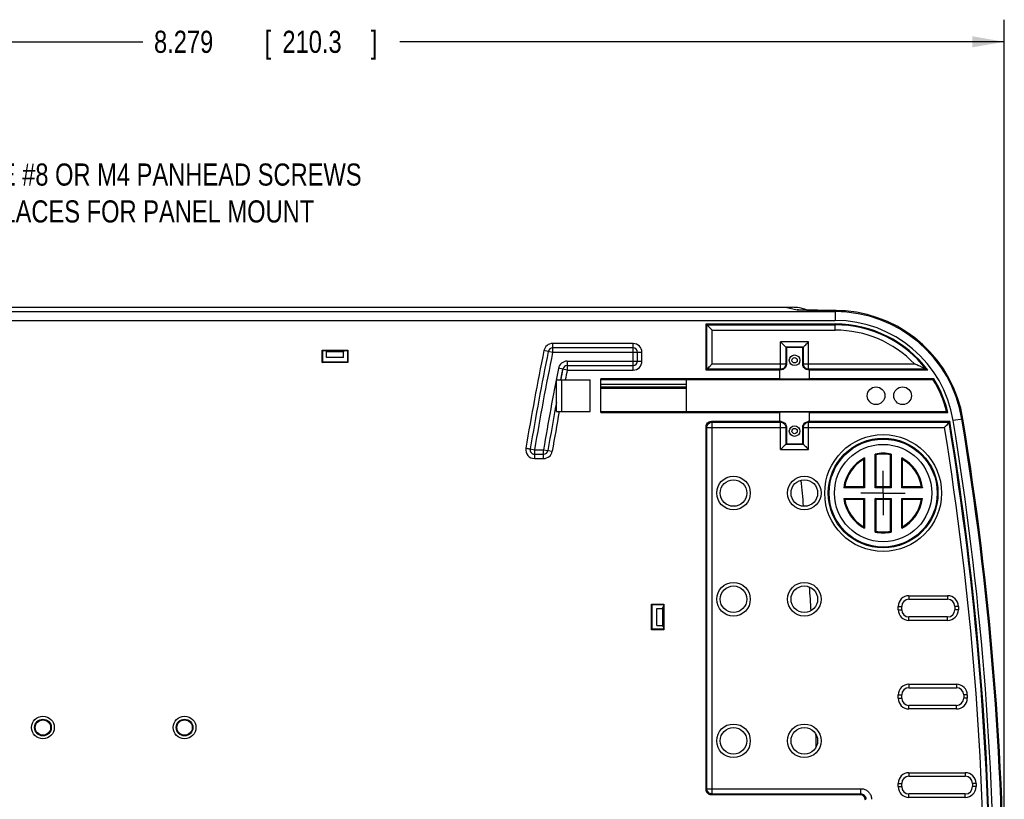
# Model space of a CAD drawing. Header units: inches. Extents: x 0 to 34, y 0 to 22.
# Tile 4 of 17: x 8.3 to 13.9, y 12.6 to 17. Entities that reach past the tile are written whole.
import ezdxf

# ---------------------------------------------------------------- set-up
doc = ezdxf.new("R2010")
doc.units = ezdxf.units.IN
doc.header["$LTSCALE"] = 1.87
doc.header["$MEASUREMENT"] = 0
doc.linetypes.add('CENTER', pattern=[0.6, 0.375, -0.075, 0.075, -0.075])
doc.layers.get('0').update_dxf_attribs({"linetype": 'CONTINUOUS'})
for name, color, linetype in [('DEFAULT_1', 7, 'CENTER'), ('DETAIL', 7, 'CONTINUOUS'), ('DIMENSIONS', 7, 'CONTINUOUS')]:
    doc.layers.add(name, color=color, linetype=linetype)
doc.styles.get("Standard").update_dxf_attribs({"font": 'txt', "width": 0.8})
doc.dimstyles.new('DIMSTYLE_1', dxfattribs={"dimtxt": 0.125, "dimasz": 0.18, "dimexe": 0.18, "dimexo": 0.0625, "dimgap": 0.09, "dimtad": 0, "dimtih": 1, "dimtoh": 1, "dimdec": 3, "dimzin": 4, "dimdsep": 46, "dimtxsty": 'STANDARD', "dimblk": '_FILLED', "dimblk1": '_FILLED', "dimblk2": '_FILLED', "dimcen": 0.09, "dimadec": 0, "dimazin": 0, "dimtp": 0.01, "dimtm": 0.01, "dimtfac": 1, "dimtdec": 3, "dimtofl": 0, "dimtmove": 0, "dimatfit": 3, "dimldrblk": '_FILLED', "dimfxl": 1, "dimtolj": 1, "dimtzin": 4, "dimarcsym": 0})

# ---------------------------------------------------------------- blocks, each defined once
blk = doc.blocks.new('_FILLED')
at = {"color": 0, "linetype": 'BYBLOCK'}
blk.add_solid([(0, 0), (-1, 0.174), (-1, -0.174)], dxfattribs=at)
blk = doc.blocks.new('*D7')
at = {"layer": 'DIMENSIONS', "color": 2, "linetype": 'CONTINUOUS'}
for p, q in [((5.5988, 14.6094), (5.5988, 17.0464)), ((13.8782, 11.9843), (13.8782, 17.0464)), ((5.5988, 16.9214), (9.0135, 16.9214)), ((13.8782, 16.9214), (10.4635, 16.9214))]:
    blk.add_line(p, q, dxfattribs=at)
at = {"layer": 'DIMENSIONS', "color": 2, "linetype": 'CONTINUOUS', "xscale": 0.18, "yscale": 0.18, "zscale": 0.18, "rotation": 180}
blk.add_blockref('_FILLED', (5.5988, 16.9214), dxfattribs=at)
at = {"layer": 'DIMENSIONS', "color": 2, "linetype": 'CONTINUOUS', "xscale": 0.18, "yscale": 0.18, "zscale": 0.18}
blk.add_blockref('_FILLED', (13.8782, 16.9214), dxfattribs=at)
at = {"layer": 'DIMENSIONS', "color": 2, "linetype": 'CONTINUOUS', "width": 0.8}
for s, p in [('8.279', (9.076, 16.8589)), ('[', (9.701, 16.8589)), ('210.3', (9.801, 16.8589)), (']', (10.301, 16.8589))]:
    blk.add_text(s, height=0.125, dxfattribs=at).set_placement(p)

msp = doc.modelspace()

# ---------------------------------------------------------------- linework, layer by layer
at = {"color": 7, "linetype": 'CONTINUOUS'}
for p, q in [((4.822, 15.4213), (12.6799, 15.4213)), ((12.6426, 15.4213), (12.7085, 15.4075)), ((12.7089, 15.4074), (12.7155, 15.4073)), ((4.8488, 15.3969), (12.9234, 15.3969)), ((12.9241, 15.4029), (12.9234, 15.4029)), ((12.9234, 15.4029), (12.9234, 15.3469)), ((12.9242, 15.4029), (12.9241, 15.4029)), ((12.981, 15.4005), (12.981, 15.4005)), ((4.8488, 15.3469), (12.9234, 15.3469)), ((12.1936, 15.0666), (12.1936, 15.327)), ((12.1936, 15.327), (12.9234, 15.327)), ((12.1983, 15.3223), (12.1936, 15.327)), ((12.1983, 15.0713), (12.1983, 15.3223)), ((12.1983, 15.3223), (12.9234, 15.3223)), ((12.9234, 15.2923), (12.9234, 15.327)), ((12.2283, 15.1013), (12.2283, 15.2923)), ((12.2283, 15.2923), (12.9234, 15.2923)), ((11.3274, 15.2168), (11.3274, 15.1668)), ((11.782, 15.2168), (11.3274, 15.2168)), ((11.782, 15.1918), (11.3274, 15.1918)), ((11.782, 15.0668), (11.782, 15.2168)), ((12.6143, 15.0713), (12.6143, 15.2263)), ((12.7733, 15.2263), (12.6143, 15.2263)), ((12.6443, 15.1963), (12.6443, 15.1013)), ((12.7433, 15.1963), (12.6443, 15.1963)), ((12.6443, 15.1963), (12.6472, 15.1934)), ((12.6472, 15.1934), (12.6472, 15.0984)), ((12.7404, 15.1934), (12.6472, 15.1934)), ((12.7433, 15.1963), (12.7404, 15.1934)), ((12.7404, 15.0984), (12.7404, 15.1934)), ((12.7433, 15.1013), (12.7433, 15.1963)), ((12.7733, 15.0713), (12.7733, 15.2263)), ((10.0262, 15.1092), (10.0262, 15.1788)), ((10.0262, 15.1788), (10.1714, 15.1788)), ((10.0262, 15.1788), (10.0288, 15.1771)), ((10.0288, 15.1118), (10.0288, 15.1771)), ((10.0288, 15.1771), (10.0426, 15.1771)), ((10.0509, 15.1716), (10.0426, 15.1771)), ((10.0509, 15.1381), (10.0509, 15.1716)), ((10.0509, 15.1716), (10.1468, 15.1716)), ((10.1468, 15.1381), (10.0509, 15.1381)), ((10.155, 15.1771), (10.1468, 15.1716)), ((10.1468, 15.1381), (10.1468, 15.1716)), ((10.155, 15.1771), (10.1688, 15.1771)), ((10.1714, 15.1788), (10.1688, 15.1771)), ((10.1688, 15.1771), (10.1688, 15.1118)), ((10.1714, 15.1788), (10.1714, 15.1092)), ((11.3274, 15.1668), (11.2784, 15.1768)), ((11.832, 15.1668), (11.3274, 15.1668)), ((11.807, 15.1168), (11.807, 15.1668)), ((11.832, 15.1168), (11.832, 15.1668)), ((10.0262, 15.1092), (10.0288, 15.1118)), ((10.1714, 15.1092), (10.0262, 15.1092)), ((10.1688, 15.1118), (10.0288, 15.1118)), ((10.1714, 15.1092), (10.1688, 15.1118)), ((11.4093, 15.0668), (11.3603, 15.0765)), ((11.3731, 15.0118), (11.3848, 15.0717)), ((11.4093, 15.1168), (11.4093, 15.0668)), ((11.4093, 15.1168), (11.832, 15.1168)), ((11.4093, 15.0918), (11.782, 15.0918)), ((12.1936, 15.0666), (12.1983, 15.0713)), ((12.6143, 15.0713), (12.1983, 15.0713)), ((12.2283, 15.1013), (12.6443, 15.1013)), ((12.6443, 15.1013), (12.6472, 15.0984)), ((12.7404, 15.0984), (12.7433, 15.1013)), ((12.7433, 15.1013), (13.3713, 15.1013)), ((12.7704, 15.0684), (12.7733, 15.0713)), ((13.4368, 15.0713), (12.7733, 15.0713)), ((11.4093, 15.0668), (11.782, 15.0668)), ((11.5988, 14.8266), (11.5988, 15.017)), ((12.6088, 15.017), (11.5988, 15.017)), ((12.6088, 15.0666), (12.1936, 15.0666)), ((12.6172, 15.0684), (12.6088, 15.0684)), ((12.6088, 15.0666), (12.6088, 15.017)), ((12.7788, 15.0152), (12.6088, 15.0152)), ((12.7788, 15.0684), (12.7704, 15.0684)), ((13.4464, 15.0666), (12.7788, 15.0666)), ((12.7788, 15.017), (12.7788, 15.0666)), ((13.4803, 15.017), (12.7788, 15.017)), ((11.3488, 14.8318), (11.3488, 15.0118)), ((11.3488, 15.0118), (11.5388, 15.0118)), ((11.3788, 14.8318), (11.3788, 15.0118)), ((11.5388, 14.8318), (11.5388, 15.0118)), ((13.477, 15.0111), (11.5988, 15.0111)), ((11.5988, 14.9868), (12.0815, 14.9868)), ((11.5988, 14.9718), (12.0815, 14.9718)), ((12.0815, 14.9618), (11.5988, 14.9618)), ((12.0815, 15.0111), (12.0815, 14.8325)), ((12.0815, 15.0111), (12.0815, 15.0111)), ((11.3488, 14.8318), (11.5388, 14.8318)), ((11.5988, 14.8324), (13.5525, 14.8325)), ((11.5988, 14.8266), (12.6088, 14.8266)), ((12.0815, 14.8324), (12.0815, 14.8325)), ((12.7788, 14.8284), (12.6088, 14.8284)), ((12.6088, 14.8266), (12.6088, 14.777)), ((12.7788, 14.8266), (13.5601, 14.8266)), ((12.7788, 14.777), (12.7788, 14.8266)), ((12.1936, 12.6966), (12.1936, 14.747)), ((12.1936, 14.747), (12.1983, 14.7423)), ((12.1983, 14.7423), (12.6443, 14.7423)), ((12.1983, 12.7013), (12.1983, 14.7423)), ((12.2236, 14.777), (12.6088, 14.777)), ((12.2236, 14.777), (12.2283, 14.7723)), ((12.2283, 12.6713), (12.2283, 14.7723)), ((12.2283, 14.7723), (12.6143, 14.7723)), ((12.6172, 14.7752), (12.6088, 14.7752)), ((12.6172, 14.7752), (12.6143, 14.7723)), ((12.6143, 14.6173), (12.6143, 14.7723)), ((12.6472, 14.7452), (12.6443, 14.7423)), ((12.6443, 14.7423), (12.6443, 14.6473)), ((12.6472, 14.7452), (12.6472, 14.6502)), ((12.7404, 14.6502), (12.7404, 14.7452)), ((12.7433, 14.7423), (12.7404, 14.7452)), ((12.7433, 14.7423), (13.5406, 14.7423)), ((12.7433, 14.6473), (12.7433, 14.7423)), ((12.7788, 14.7752), (12.7704, 14.7752)), ((12.7733, 14.7723), (13.5661, 14.7723)), ((12.7733, 14.6173), (12.7733, 14.7723)), ((12.7788, 14.777), (13.5701, 14.777)), ((13.5701, 14.777), (13.5661, 14.7723)), ((13.6447, 14.79), (13.5896, 14.781)), ((12.6443, 14.6473), (12.6472, 14.6502)), ((12.6443, 14.6473), (12.7433, 14.6473)), ((12.6472, 14.6502), (12.7404, 14.6502)), ((12.7433, 14.6473), (12.7404, 14.6502)), ((11.2007, 14.6209), (11.2253, 14.6168)), ((11.2253, 14.6168), (11.2253, 14.5668)), ((11.2253, 14.6168), (11.2761, 14.6168)), ((11.2253, 14.5918), (11.276, 14.5918)), ((11.276, 14.5668), (11.276, 14.6168)), ((11.276, 14.6168), (11.3253, 14.6085)), ((12.6143, 14.6173), (12.7733, 14.6173)), ((13.0885, 14.5702), (13.0885, 14.4021)), ((13.1492, 14.4021), (13.1492, 14.592)), ((13.1541, 14.407), (13.1541, 14.5879)), ((13.2336, 14.5879), (13.2336, 14.407)), ((13.2385, 14.592), (13.2385, 14.4021)), ((13.2992, 14.4021), (13.2992, 14.5702)), ((11.2253, 14.5668), (11.276, 14.5668)), ((13.0836, 14.5619), (13.0836, 14.407)), ((13.3041, 14.407), (13.3041, 14.5619)), ((13.0836, 14.407), (12.9769, 14.407)), ((13.0836, 14.407), (13.0885, 14.4021)), ((13.1541, 14.407), (13.1492, 14.4021)), ((13.2336, 14.407), (13.1541, 14.407)), ((13.2336, 14.407), (13.2385, 14.4021)), ((13.3041, 14.407), (13.2992, 14.4021)), ((13.4107, 14.407), (13.3041, 14.407)), ((13.0885, 14.4021), (12.9712, 14.4021)), ((13.2385, 14.4021), (13.1492, 14.4021)), ((13.4164, 14.4021), (13.2992, 14.4021)), ((12.9712, 14.3414), (13.0885, 14.3414)), ((12.9769, 14.3366), (13.0836, 14.3366)), ((13.0836, 14.3366), (13.0885, 14.3414)), ((13.0836, 14.3366), (13.0836, 14.1817)), ((13.0885, 14.3414), (13.0885, 14.1734)), ((13.1492, 14.3414), (13.2385, 14.3414)), ((13.1492, 14.1516), (13.1492, 14.3414)), ((13.1541, 14.3366), (13.1492, 14.3414)), ((13.1541, 14.3366), (13.2336, 14.3366)), ((13.1541, 14.1557), (13.1541, 14.3366)), ((13.2336, 14.3366), (13.2385, 14.3414)), ((13.2336, 14.3366), (13.2336, 14.1557)), ((13.2385, 14.3414), (13.2385, 14.1516)), ((13.2992, 14.3414), (13.4164, 14.3414)), ((13.2992, 14.1734), (13.2992, 14.3414)), ((13.3041, 14.3366), (13.2992, 14.3414)), ((13.3041, 14.3366), (13.4107, 14.3366)), ((13.3041, 14.1817), (13.3041, 14.3366)), ((13.3398, 13.7918), (13.5578, 13.7918)), ((13.3398, 13.7918), (13.3398, 13.7718)), ((13.5578, 13.7918), (13.5578, 13.7718)), ((11.8862, 13.7444), (11.9559, 13.7444)), ((11.8862, 13.5992), (11.8862, 13.7444)), ((11.8862, 13.7444), (11.8888, 13.7418)), ((11.8888, 13.7418), (11.9541, 13.7418)), ((11.8888, 13.6018), (11.8888, 13.7418)), ((11.9559, 13.7444), (11.9541, 13.7418)), ((11.9541, 13.7418), (11.9541, 13.728)), ((11.9559, 13.7444), (11.9559, 13.5992)), ((13.3398, 13.7718), (13.5578, 13.7718)), ((11.9152, 13.7197), (11.9486, 13.7197)), ((11.9152, 13.6238), (11.9152, 13.7197)), ((11.9486, 13.7197), (11.9541, 13.728)), ((11.9486, 13.7197), (11.9486, 13.6238)), ((13.2788, 13.7308), (13.2988, 13.7308)), ((13.2788, 13.7128), (13.2788, 13.7308)), ((13.2788, 13.7128), (13.2988, 13.7128)), ((13.2988, 13.7128), (13.2988, 13.7308)), ((13.6188, 13.7308), (13.5988, 13.7308)), ((13.5988, 13.7308), (13.5988, 13.7128)), ((13.6188, 13.7128), (13.5988, 13.7128)), ((13.6188, 13.7308), (13.6188, 13.7128)), ((13.5578, 13.6718), (13.3398, 13.6718)), ((13.3398, 13.6518), (13.3398, 13.6718)), ((13.5578, 13.6518), (13.3398, 13.6518)), ((13.5578, 13.6518), (13.5578, 13.6718)), ((11.8862, 13.5992), (11.8888, 13.6018)), ((11.9559, 13.5992), (11.8862, 13.5992)), ((11.9541, 13.6018), (11.8888, 13.6018)), ((11.9152, 13.6238), (11.9486, 13.6238)), ((11.9541, 13.6156), (11.9486, 13.6238)), ((11.9541, 13.6156), (11.9541, 13.6018)), ((11.9559, 13.5992), (11.9541, 13.6018)), ((13.3398, 13.2918), (13.6078, 13.2918)), ((13.3398, 13.2918), (13.3398, 13.2718)), ((13.6078, 13.2918), (13.6078, 13.2718)), ((13.3398, 13.2718), (13.6078, 13.2718)), ((13.2788, 13.2308), (13.2988, 13.2308)), ((13.2788, 13.2128), (13.2788, 13.2308)), ((13.2788, 13.2128), (13.2988, 13.2128)), ((13.2988, 13.2128), (13.2988, 13.2308)), ((13.6688, 13.2308), (13.6488, 13.2308)), ((13.6488, 13.2308), (13.6488, 13.2128)), ((13.6688, 13.2128), (13.6488, 13.2128)), ((13.6688, 13.2308), (13.6688, 13.2128)), ((13.6078, 13.1718), (13.3398, 13.1718)), ((13.3398, 13.1518), (13.3398, 13.1718)), ((13.6078, 13.1518), (13.3398, 13.1518)), ((13.6078, 13.1518), (13.6078, 13.1718)), ((13.3398, 12.7918), (13.6578, 12.7918)), ((13.3398, 12.7918), (13.3398, 12.7718)), ((13.6578, 12.7918), (13.6578, 12.7718)), ((13.3398, 12.7718), (13.6578, 12.7718)), ((12.1983, 12.7013), (12.1936, 12.6966)), ((12.1983, 12.7013), (13.0683, 12.7013)), ((13.0683, 12.6713), (13.0683, 12.7013)), ((13.2788, 12.7308), (13.2988, 12.7308)), ((13.2788, 12.7128), (13.2788, 12.7308)), ((13.2788, 12.7128), (13.2988, 12.7128)), ((13.2988, 12.7128), (13.2988, 12.7308)), ((13.7188, 12.7308), (13.6988, 12.7308)), ((13.6988, 12.7308), (13.6988, 12.7128)), ((13.7188, 12.7128), (13.6988, 12.7128)), ((13.7188, 12.7308), (13.7188, 12.7128)), ((12.2283, 12.6713), (12.2236, 12.6666)), ((13.0636, 12.6666), (12.2236, 12.6666)), ((13.0683, 12.6713), (12.2283, 12.6713)), ((13.0636, 12.6666), (13.0683, 12.6713)), ((13.6578, 12.6718), (13.3398, 12.6718)), ((13.3398, 12.6518), (13.3398, 12.6718)), ((13.6578, 12.6518), (13.3398, 12.6518)), ((13.6578, 12.6518), (13.6578, 12.6718))]:
    msp.add_line(p, q, dxfattribs=at)
for points in [[(12.9291, 15.4029), (12.8758, 15.4034), (12.8233, 15.4042), (12.7704, 15.4055), (12.7155, 15.4073)], [(12.981, 15.4005), (12.9612, 15.4018), (12.9291, 15.4029)]]:
    msp.add_lwpolyline(points, dxfattribs=at)
for centre, radius in [((12.6938, 15.1218), 0.03), ((12.6938, 15.1218), 0.015), ((13.1538, 14.9218), 0.05), ((13.3038, 14.9218), 0.05), ((12.6938, 14.7218), 0.03), ((12.6938, 14.7218), 0.015), ((13.1938, 14.3718), 0.3299), ((13.1938, 14.3718), 0.3099), ((13.1938, 14.3718), 0.305), ((13.1938, 14.3718), 0.275), ((12.3488, 14.3718), 0.095), ((12.7488, 14.3718), 0.095), ((12.3488, 14.3718), 0.075), ((12.7488, 14.3718), 0.075), ((12.3488, 13.7718), 0.095), ((12.3488, 13.7718), 0.075), ((12.7488, 13.7718), 0.095), ((12.7488, 13.7718), 0.075), ((8.4488, 13.0468), 0.0641), ((8.4488, 13.0468), 0.0472), ((8.4488, 13.0468), 0.0433), ((9.2488, 13.0468), 0.0641), ((9.2488, 13.0468), 0.0472), ((9.2488, 13.0468), 0.0433), ((12.3488, 12.9718), 0.095), ((12.3488, 12.9718), 0.075), ((12.7488, 12.9718), 0.095), ((12.7488, 12.9718), 0.075)]:
    msp.add_circle(centre, radius, dxfattribs=at)
for centre, radius, start, end in [((12.6799, 15.1718), 0.2495, 70.8335, 90), ((12.9234, 14.6718), 0.7251, 9.3093, 90), ((12.9234, 14.6718), 0.7309, 9.3093, 85.4839), ((12.9234, 14.6718), 0.6751, 9.3093, 90), ((12.9234, 14.6718), 0.6552, 37.0473, 90), ((12.9234, 14.6718), 0.6505, 37.8871, 90), ((12.9234, 14.6718), 0.6205, 43.7991, 90), ((11.3274, 15.1668), 0.05, 90, 168.5002), ((11.3274, 15.1668), 0.025, 90, 168.499), ((11.782, 15.1668), 0.05, 0, 90), ((11.782, 15.1668), 0.025, 0, 90), ((27.2756, 11.9218), 16.325, 168.49897, 170.46841), ((27.2756, 11.9218), 16.3, 168.49897, 170.46841), ((27.2756, 11.9218), 16.275, 168.49897, 170.46841), ((27.2756, 11.9218), 16.225, 168.7887, 170.43875), ((11.4093, 15.0668), 0.05, 90, 168.9397), ((27.2756, 11.9218), 16.2, 168.78823, 169.00398), ((11.4093, 15.0668), 0.025, 90, 168.7882), ((11.782, 15.1168), 0.025, 270, 360), ((11.782, 15.1168), 0.05, 270, 360), ((27.2756, 11.9218), 16.175, 168.78823, 168.98678), ((12.9234, 14.6718), 0.6552, 13.6621, 31.7955), ((12.9234, 14.6718), 0.6493, 14.3293, 31.5044), ((27.2756, 11.9218), 16.2, 169.46304, 170.43876), ((27.2756, 11.9218), 16.175, 169.63564, 170.43876), ((-3.8527, 11.9218), 17.6205, 350.69066, 9.21097), ((-3.8527, 11.9218), 17.6505, 350.69066, 9.29383), ((-3.8527, 11.9218), 17.6552, 350.69066, 9.30685), ((-3.8527, 11.9218), 17.6751, 350.69066, 9.30934), ((-3.8527, 11.9218), 17.7251, 350.69066, 9.30934), ((-3.8527, 11.9218), 17.7309, 350.69066, 9.30934), ((11.2253, 14.6168), 0.05, 170.4687, 270), ((11.2253, 14.6168), 0.025, 170.4684, 270), ((11.276, 14.6168), 0.025, 270, 350.4388), ((11.276, 14.6168), 0.05, 270, 350.4393), ((13.1938, 14.3718), 0.2247, 117.9659, 172.2359), ((13.1938, 14.3718), 0.2247, 78.5357, 101.4643), ((13.1938, 14.3718), 0.2198, 79.5756, 100.4244), ((13.1938, 14.3718), 0.2247, 7.7641, 62.0341), ((13.1938, 14.3718), 0.2198, 120.1069, 170.7735), ((13.1938, 14.3718), 0.2198, 9.2265, 59.8931), ((-8.0262, 12.5218), 20.8466, 4.88796, 5.28848), ((13.1938, 14.3718), 0.2247, 187.7641, 242.0341), ((13.1938, 14.3718), 0.2198, 189.2265, 239.8931), ((13.1938, 14.3718), 0.2247, 297.9659, 352.2359), ((13.1938, 14.3718), 0.2198, 300.1069, 350.7735), ((13.1938, 14.3718), 0.2247, 258.5357, 281.4643), ((13.1938, 14.3718), 0.2198, 259.5756, 280.4244), ((-8.0262, 12.5218), 20.8466, 3.25629, 3.62841), ((13.3398, 13.7308), 0.061, 90, 180), ((13.5578, 13.7308), 0.061, 0, 90), ((13.3398, 13.7308), 0.041, 90, 180), ((13.5578, 13.7308), 0.041, 0, 90), ((13.3398, 13.7128), 0.061, 180, 270), ((13.3398, 13.7128), 0.041, 180, 270), ((13.5578, 13.7128), 0.041, 270, 360), ((13.5578, 13.7128), 0.061, 270, 360), ((13.3398, 13.2308), 0.061, 90, 180), ((13.6078, 13.2308), 0.061, 0, 90), ((13.3398, 13.2308), 0.041, 90, 180), ((13.6078, 13.2308), 0.041, 0, 90), ((13.3398, 13.2128), 0.061, 180, 270), ((13.3398, 13.2128), 0.041, 180, 270), ((13.6078, 13.2128), 0.041, 270, 360), ((13.6078, 13.2128), 0.061, 270, 360), ((-8.0262, 12.5218), 20.8466, 1.1358, 1.34736), ((13.3398, 12.7308), 0.061, 90, 180), ((13.6578, 12.7308), 0.061, 0, 90), ((13.3398, 12.7308), 0.041, 90, 180), ((13.6578, 12.7308), 0.041, 0, 90), ((13.3398, 12.7128), 0.061, 180, 270), ((13.3398, 12.7128), 0.041, 180, 270), ((13.6578, 12.7128), 0.041, 270, 360), ((13.6578, 12.7128), 0.061, 270, 360)]:
    msp.add_arc(centre, radius, start, end, dxfattribs=at)
for points in [[(12.642, 15.4214), (12.6422, 15.4214), (12.6424, 15.4213), (12.6426, 15.4213)], [(12.7165, 15.4073), (12.714, 15.4074), (12.7114, 15.4074), (12.7089, 15.4074)], [(12.7089, 15.4074), (12.7092, 15.4074), (12.7095, 15.4074), (12.7098, 15.4074)], [(12.7098, 15.4074), (12.7121, 15.4073), (12.7143, 15.4072), (12.7166, 15.4072)], [(12.9234, 15.4029), (12.9272, 15.4028), (12.931, 15.4028), (12.9348, 15.4027)]]:
    msp.add_open_spline(points, degree=3, dxfattribs=at)
for points, knots in [([(12.7166, 15.4073), (12.714, 15.4074), (12.7114, 15.4074), (12.7087, 15.4074), (12.7086, 15.4074)], [0, 0, 0, 0, 0.965984, 1, 1, 1, 1]), ([(12.7166, 15.4072), (12.7311, 15.4067), (12.7633, 15.4056), (12.8139, 15.4043), (12.8683, 15.4033), (12.9051, 15.403), (12.9234, 15.4029)], [0, 0, 0, 0, 0.211167, 0.466528, 0.733691, 1, 1, 1, 1]), ([(12.9348, 15.4027), (12.9374, 15.4027), (12.9443, 15.4025), (12.9513, 15.4022), (12.9556, 15.402)], [0, 0, 0, 0, 0.378204, 1, 1, 1, 1]), ([(12.9556, 15.402), (12.9577, 15.4019), (12.9661, 15.4015), (12.9746, 15.401), (12.981, 15.4005)], [0, 0, 0, 0, 0.246386, 1, 1, 1, 1]), ([(12.1983, 15.3223), (12.1991, 15.3215), (12.202, 15.3187), (12.208, 15.3126), (12.2173, 15.3034), (12.2244, 15.2963), (12.2283, 15.2923)], [0, 0, 0, 0, 0.076834, 0.288767, 0.605539, 1, 1, 1, 1]), ([(12.6443, 15.1963), (12.6436, 15.197), (12.6407, 15.1999), (12.6346, 15.206), (12.6254, 15.2152), (12.6183, 15.2223), (12.6143, 15.2263)], [0, 0, 0, 0, 0.076834, 0.288767, 0.605539, 1, 1, 1, 1]), ([(12.7433, 15.1963), (12.7441, 15.197), (12.747, 15.1999), (12.753, 15.206), (12.7623, 15.2152), (12.7694, 15.2223), (12.7733, 15.2263)], [0, 0, 0, 0, 0.076834, 0.288767, 0.605539, 1, 1, 1, 1]), ([(12.1983, 15.0713), (12.1991, 15.072), (12.202, 15.0749), (12.208, 15.081), (12.2173, 15.0902), (12.2244, 15.0973), (12.2283, 15.1013)], [0, 0, 0, 0, 0.076834, 0.288767, 0.605539, 1, 1, 1, 1]), ([(12.6443, 15.1013), (12.6443, 15.0974), (12.6428, 15.0896), (12.6362, 15.0796), (12.6262, 15.0729), (12.6183, 15.0713), (12.6143, 15.0713)], [0, 0, 0, 0, 0.24647, 0.497742, 0.748965, 1, 1, 1, 1]), ([(12.6472, 15.0984), (12.6472, 15.0945), (12.6457, 15.0866), (12.639, 15.0766), (12.629, 15.0699), (12.6211, 15.0684), (12.6172, 15.0684)], [0, 0, 0, 0, 0.250021, 0.5, 0.749979, 1, 1, 1, 1]), ([(12.7704, 15.0684), (12.7665, 15.0684), (12.7586, 15.0699), (12.7487, 15.0766), (12.742, 15.0866), (12.7404, 15.0945), (12.7404, 15.0984)], [0, 0, 0, 0, 0.250021, 0.5, 0.749979, 1, 1, 1, 1]), ([(12.7733, 15.0713), (12.7694, 15.0713), (12.7615, 15.0728), (12.7516, 15.0795), (12.7449, 15.0895), (12.7433, 15.0974), (12.7433, 15.1013)], [0, 0, 0, 0, 0.24999, 0.5, 0.75001, 1, 1, 1, 1]), ([(13.4368, 15.0713), (13.4362, 15.0716), (13.4339, 15.0727), (13.4295, 15.0749), (13.4229, 15.078), (13.4149, 15.0818), (13.4057, 15.0861), (13.3952, 15.0908), (13.3837, 15.0959), (13.3755, 15.0995), (13.3713, 15.1013)], [0, 0, 0, 0, 0.029946, 0.103825, 0.206619, 0.330652, 0.472791, 0.631826, 0.807484, 1, 1, 1, 1]), ([(13.4368, 15.0713), (13.4379, 15.0708), (13.44, 15.0697), (13.4432, 15.0681), (13.4453, 15.0671), (13.4464, 15.0666)], [0, 0, 0, 0, 0.334127, 0.667454, 1, 1, 1, 1]), ([(13.4803, 15.017), (13.48, 15.0164), (13.4792, 15.015), (13.4781, 15.0131), (13.4774, 15.0118), (13.477, 15.0111)], [0, 0, 0, 0, 0.333561, 0.666894, 1, 1, 1, 1]), ([(13.5525, 14.8325), (13.5534, 14.8318), (13.5551, 14.8305), (13.5576, 14.8285), (13.5593, 14.8272), (13.5601, 14.8266)], [0, 0, 0, 0, 0.33347, 0.666801, 1, 1, 1, 1]), ([(12.1936, 14.747), (12.1936, 14.7509), (12.1952, 14.7588), (12.2018, 14.7688), (12.2118, 14.7755), (12.2197, 14.777), (12.2236, 14.777)], [0, 0, 0, 0, 0.250021, 0.5, 0.749979, 1, 1, 1, 1]), ([(12.1983, 14.7423), (12.1983, 14.7462), (12.1999, 14.7541), (12.2066, 14.7641), (12.2165, 14.7707), (12.2244, 14.7723), (12.2283, 14.7723)], [0, 0, 0, 0, 0.24999, 0.5, 0.75001, 1, 1, 1, 1]), ([(12.6143, 14.7723), (12.6182, 14.7723), (12.6261, 14.7707), (12.6361, 14.7641), (12.6428, 14.7541), (12.6443, 14.7462), (12.6443, 14.7423)], [0, 0, 0, 0, 0.24999, 0.5, 0.75001, 1, 1, 1, 1]), ([(12.6172, 14.7752), (12.6211, 14.7752), (12.629, 14.7736), (12.639, 14.767), (12.6457, 14.757), (12.6472, 14.7491), (12.6472, 14.7452)], [0, 0, 0, 0, 0.250021, 0.5, 0.749979, 1, 1, 1, 1]), ([(12.7404, 14.7452), (12.7404, 14.7491), (12.742, 14.757), (12.7487, 14.767), (12.7586, 14.7736), (12.7665, 14.7752), (12.7704, 14.7752)], [0, 0, 0, 0, 0.250021, 0.5, 0.749979, 1, 1, 1, 1]), ([(12.7433, 14.7423), (12.7433, 14.7462), (12.7448, 14.754), (12.7515, 14.764), (12.7615, 14.7707), (12.7694, 14.7723), (12.7733, 14.7723)], [0, 0, 0, 0, 0.24647, 0.497742, 0.748965, 1, 1, 1, 1]), ([(13.5661, 14.7723), (13.5655, 14.7716), (13.5631, 14.7688), (13.558, 14.7628), (13.5502, 14.7535), (13.544, 14.7463), (13.5406, 14.7423)], [0, 0, 0, 0, 0.073241, 0.28049, 0.598763, 1, 1, 1, 1]), ([(11.1761, 14.6254), (11.1792, 14.6248), (11.1848, 14.6236), (11.1931, 14.6228), (11.1967, 14.6209), (11.2008, 14.6216), (11.2007, 14.6209)], [0, 0, 0, 0, 0.381063, 0.706103, 0.923579, 1, 1, 1, 1]), ([(12.6443, 14.6473), (12.6436, 14.6465), (12.6407, 14.6437), (12.6346, 14.6376), (12.6254, 14.6284), (12.6183, 14.6213), (12.6143, 14.6173)], [0, 0, 0, 0, 0.076834, 0.288767, 0.605539, 1, 1, 1, 1]), ([(12.7433, 14.6473), (12.7441, 14.6465), (12.747, 14.6437), (12.753, 14.6376), (12.7623, 14.6284), (12.7694, 14.6213), (12.7733, 14.6173)], [0, 0, 0, 0, 0.076834, 0.288767, 0.605539, 1, 1, 1, 1]), ([(13.0836, 14.5619), (13.0841, 14.5628), (13.0852, 14.5647), (13.0868, 14.5675), (13.0879, 14.5693), (13.0885, 14.5702)], [0, 0, 0, 0, 0.3356, 0.668894, 1, 1, 1, 1]), ([(13.1492, 14.592), (13.1497, 14.5915), (13.1508, 14.5906), (13.1524, 14.5893), (13.1535, 14.5884), (13.1541, 14.5879)], [0, 0, 0, 0, 0.333202, 0.666531, 1, 1, 1, 1]), ([(13.2385, 14.592), (13.2379, 14.5915), (13.2368, 14.5906), (13.2352, 14.5893), (13.2341, 14.5884), (13.2336, 14.5879)], [0, 0, 0, 0, 0.333202, 0.666531, 1, 1, 1, 1]), ([(13.3041, 14.5619), (13.3035, 14.5628), (13.3024, 14.5647), (13.3008, 14.5675), (13.2997, 14.5693), (13.2992, 14.5702)], [0, 0, 0, 0, 0.3356, 0.668894, 1, 1, 1, 1]), ([(12.9769, 14.407), (12.9763, 14.4065), (12.975, 14.4054), (12.9731, 14.4038), (12.9719, 14.4027), (12.9712, 14.4021)], [0, 0, 0, 0, 0.33408, 0.667402, 1, 1, 1, 1]), ([(13.4107, 14.407), (13.4114, 14.4065), (13.4126, 14.4054), (13.4145, 14.4038), (13.4158, 14.4027), (13.4164, 14.4021)], [0, 0, 0, 0, 0.33408, 0.667402, 1, 1, 1, 1]), ([(12.9769, 14.3366), (12.9763, 14.3371), (12.975, 14.3382), (12.9731, 14.3398), (12.9719, 14.3409), (12.9712, 14.3414)], [0, 0, 0, 0, 0.33408, 0.667402, 1, 1, 1, 1]), ([(13.4107, 14.3366), (13.4114, 14.3371), (13.4126, 14.3382), (13.4145, 14.3398), (13.4158, 14.3409), (13.4164, 14.3414)], [0, 0, 0, 0, 0.33408, 0.667402, 1, 1, 1, 1]), ([(13.0836, 14.1817), (13.0841, 14.1807), (13.0852, 14.1789), (13.0868, 14.1761), (13.0879, 14.1743), (13.0885, 14.1734)], [0, 0, 0, 0, 0.3356, 0.668894, 1, 1, 1, 1]), ([(13.3041, 14.1817), (13.3035, 14.1807), (13.3024, 14.1789), (13.3008, 14.1761), (13.2997, 14.1743), (13.2992, 14.1734)], [0, 0, 0, 0, 0.3356, 0.668894, 1, 1, 1, 1]), ([(13.1492, 14.1516), (13.1497, 14.1521), (13.1508, 14.153), (13.1524, 14.1543), (13.1535, 14.1552), (13.1541, 14.1557)], [0, 0, 0, 0, 0.333202, 0.666531, 1, 1, 1, 1]), ([(13.2385, 14.1516), (13.2379, 14.1521), (13.2368, 14.153), (13.2352, 14.1543), (13.2341, 14.1552), (13.2336, 14.1557)], [0, 0, 0, 0, 0.333202, 0.666531, 1, 1, 1, 1]), ([(12.2236, 12.6666), (12.2197, 12.6666), (12.2118, 12.6681), (12.2018, 12.6748), (12.1952, 12.6848), (12.1936, 12.6926), (12.1936, 12.6966)], [0, 0, 0, 0, 0.250021, 0.5, 0.749979, 1, 1, 1, 1]), ([(12.2283, 12.6713), (12.2245, 12.6713), (12.2166, 12.6728), (12.2066, 12.6794), (12.1999, 12.6894), (12.1983, 12.6974), (12.1983, 12.7013)], [0, 0, 0, 0, 0.24647, 0.497742, 0.748965, 1, 1, 1, 1]), ([(13.0683, 12.7013), (13.0745, 12.7013), (13.0871, 12.6993), (13.1041, 12.6907), (13.1177, 12.6771), (13.1263, 12.6601), (13.1283, 12.6475), (13.1283, 12.6413)], [0, 0, 0, 0, 0.197803, 0.399466, 0.600085, 0.801963, 1, 1, 1, 1]), ([(13.0936, 12.6366), (13.0936, 12.6405), (13.092, 12.6483), (13.0854, 12.6583), (13.0754, 12.665), (13.0675, 12.6666), (13.0636, 12.6666)], [0, 0, 0, 0, 0.250021, 0.5, 0.749979, 1, 1, 1, 1]), ([(13.0983, 12.6413), (13.0983, 12.6452), (13.0968, 12.6531), (13.0901, 12.663), (13.0801, 12.6697), (13.0722, 12.6713), (13.0683, 12.6713)], [0, 0, 0, 0, 0.250119, 0.50008, 0.750051, 1, 1, 1, 1])]:
    msp.add_open_spline(points, degree=3, knots=knots, dxfattribs=at)
at = {"layer": 'DEFAULT_1', "color": 7, "linetype": 'CENTER'}
for q in [(13.1938, 14.4969), (13.0687, 14.3718), (13.3189, 14.3718), (13.1938, 14.2467)]:
    msp.add_line((13.1938, 14.3718), q, dxfattribs=at)

# ---------------------------------------------------------------- texts
at = {"layer": 'DETAIL', "color": 2, "linetype": 'CONTINUOUS', "insert": (8.0191, 16.2339), "char_height": 0.125, "width": 2.7, "attachment_point": 1}
msp.add_mtext('USE #8 OR M4 PANHEAD SCREWS\\P3 PLACES FOR PANEL MOUNT', dxfattribs=at)

# ---------------------------------------------------------------- dimensions: what is measured, and where the dimension line sits
at = {"layer": 'DIMENSIONS', "color": 2, "linetype": 'CONTINUOUS'}
dim = msp.add_linear_dim(base=(13.8782, 16.9214), p1=(5.5988, 14.6094), p2=(13.8782, 11.9843), dimstyle='DIMSTYLE_1', dxfattribs=at)
dim.commit()
dim.dimension.update_dxf_attribs({"geometry": '*D7', "text_midpoint": (9.7385, 16.9214), "dimtype": 160})

doc.saveas('drawing.dxf')
